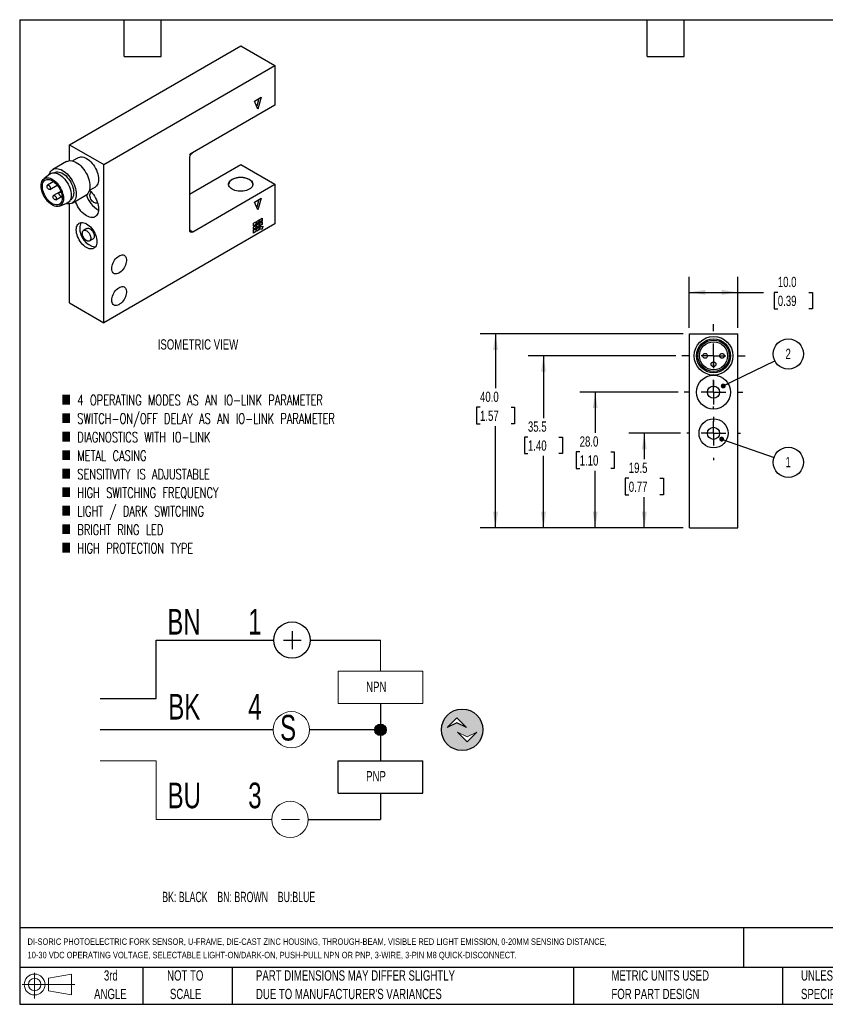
# Model space of a CAD drawing. Header units: millimetres. Extents: x 6 to 273, y 6 to 210.
# Tile 1 of 2: x 6 to 173, y 6 to 210. Entities that reach past the tile are written whole.
import ezdxf

# ---------------------------------------------------------------- set-up
doc = ezdxf.new("R2010")
doc.units = ezdxf.units.MM
doc.linetypes.add('CENTERX2', pattern=[20.32, 12.7, -2.54, 2.54, -2.54])
doc.layers.add('CENTER', color=40, linetype='CENTERX2')
doc.layers.add('DIMENSIONS', color=140, linetype='Continuous', lineweight=25)
doc.layers.add('TEXT', color=140, linetype='Continuous', lineweight=25)
doc.styles.add('SLDTEXTSTYLE0', font='TXT', dxfattribs={"width": 0.639394})
doc.styles.add('SLDTEXTSTYLE1', font='TXT', dxfattribs={"width": 0.7})
doc.styles.add('SLDTEXTSTYLE3', font='TXT', dxfattribs={"width": 0.7, "bigfont": 'bigfont'})
doc.dimstyles.new('SLDDIMSTYLE1', dxfattribs={"dimtxt": 2.158008, "dimasz": 3.302, "dimexe": 0, "dimexo": 0.0625, "dimgap": 0.539502, "dimtad": 0, "dimtih": 1, "dimtoh": 1, "dimrnd": 1e-09, "dimzin": 4, "dimdsep": 46, "dimtxsty": 'SLDTEXTSTYLE1', "dimsah": 1, "dimcen": 0.09, "dimadec": 0, "dimazin": 1, "dimtfac": 1, "dimtofl": 0, "dimtmove": 0, "dimatfit": 3, "dimfxl": 0, "dimfrac": 2, "dimtolj": 1, "dimtzin": 12, "dimarcsym": 0})
doc.dimstyles.new('SLDDIMSTYLE3', dxfattribs={"dimtxt": 2.158008, "dimasz": 3.302, "dimexe": 0, "dimexo": 0.0625, "dimgap": 0.539502, "dimtad": 0, "dimtih": 1, "dimtoh": 1, "dimrnd": 1e-09, "dimzin": 12, "dimdsep": 46, "dimtxsty": 'SLDTEXTSTYLE1', "dimsah": 1, "dimcen": 0.09, "dimadec": 0, "dimazin": 3, "dimtfac": 1, "dimtofl": 0, "dimtmove": 0, "dimatfit": 3, "dimfxl": 0, "dimfrac": 2, "dimtolj": 1, "dimtzin": 12, "dimarcsym": 0})
doc.dimstyles.new('SLDDIMSTYLE4', dxfattribs={"dimtxt": 0.18, "dimasz": 1.016, "dimexe": 0, "dimexo": 0.0625, "dimgap": 0, "dimtad": 0, "dimtih": 1, "dimtoh": 1, "dimdec": 0, "dimrnd": 1e-09, "dimzin": 0, "dimdsep": 46, "dimtxsty": 'Standard', "dimblk1": 'DOT', "dimblk2": 'DOT', "dimsah": 1, "dimcen": 0.09, "dimadec": 0, "dimazin": 0, "dimtfac": 1.016, "dimtdec": 0, "dimtofl": 0, "dimtmove": 0, "dimatfit": 3, "dimldrblk": 'DOT', "dimfxl": 0, "dimfrac": 2, "dimtolj": 1, "dimtzin": 0, "dimarcsym": 0})

# ---------------------------------------------------------------- blocks, each defined once
blk = doc.blocks.new('SW_NOTE_0')
at = {"layer": 'DIMENSIONS', "color": 0, "insert": (0, 2.73), "char_height": 2.1167, "attachment_point": 1, "style": 'SLDTEXTSTYLE0'}
blk.add_mtext('BK: BLACK    BN: BROWN    BU:BLUE', dxfattribs=at)
blk = doc.blocks.new('SW_NOTE_0_1')
at = {"color": 0, "linetype": 'Continuous', "lineweight": 18, "insert": (0, 6.82), "char_height": 5.29, "attachment_point": 1, "style": 'SLDTEXTSTYLE1'}
blk.add_mtext('3', dxfattribs=at)
blk = doc.blocks.new('SW_NOTE_0_2')
at = {"color": 0, "linetype": 'Continuous', "lineweight": 18, "insert": (0, 6.82), "char_height": 5.29, "attachment_point": 1, "style": 'SLDTEXTSTYLE1'}
blk.add_mtext('4', dxfattribs=at)
blk = doc.blocks.new('SW_NOTE_0_3')
at = {"color": 0, "linetype": 'Continuous', "lineweight": 18, "insert": (0, 6.82), "char_height": 5.29, "attachment_point": 1, "style": 'SLDTEXTSTYLE1'}
blk.add_mtext('1', dxfattribs=at)
blk = doc.blocks.new('SW_NOTE_0_4')
at = {"color": 0, "linetype": 'Continuous', "lineweight": 18, "insert": (0, 6.82), "char_height": 5.292, "attachment_point": 1, "style": 'SLDTEXTSTYLE1'}
blk.add_mtext('BU', dxfattribs=at)
blk = doc.blocks.new('SW_NOTE_0_5')
at = {"color": 0, "linetype": 'Continuous', "lineweight": 18, "insert": (0, 6.82), "char_height": 5.292, "attachment_point": 1, "style": 'SLDTEXTSTYLE1'}
blk.add_mtext('BK', dxfattribs=at)
blk = doc.blocks.new('SW_NOTE_0_6')
at = {"color": 0, "linetype": 'Continuous', "lineweight": 18, "insert": (0, 6.82), "char_height": 5.292, "attachment_point": 1, "style": 'SLDTEXTSTYLE1'}
blk.add_mtext('BN', dxfattribs=at)
blk = doc.blocks.new('SW_NOTE_0_7')
at = {"color": 0, "linetype": 'Continuous', "lineweight": 18, "insert": (0, 6.82), "char_height": 5.29, "attachment_point": 1, "style": 'SLDTEXTSTYLE1'}
blk.add_mtext('S', dxfattribs=at)
blk = doc.blocks.new('SW_NOTE_0_8')
at = {"color": 0, "linetype": 'Continuous', "lineweight": 18, "insert": (0, 2.73), "char_height": 2.117, "attachment_point": 1, "style": 'SLDTEXTSTYLE1'}
blk.add_mtext('PNP', dxfattribs=at)
blk = doc.blocks.new('SW_NOTE_0_9')
at = {"color": 0, "linetype": 'Continuous', "lineweight": 18, "insert": (0, 2.73), "char_height": 2.117, "attachment_point": 1, "style": 'SLDTEXTSTYLE1'}
blk.add_mtext('NPN', dxfattribs=at)
blk = doc.blocks.new('DI-SORIC SHEMATIC')
h = blk.add_hatch(color=256)
edge = h.paths.add_edge_path(flags=0)
edge.add_arc((101.6, 61.86), 4.29, 0, 360)
h.paths.add_polyline_path([(102.5, 62.32), (100.5, 63.32), (98.49, 62.32), (100.5, 64.32)], flags=0)
h.paths.add_polyline_path([(102.62, 59.38), (100.62, 61.38), (102.62, 60.38), (104.62, 61.38)], flags=0)
h = blk.add_hatch(color=256)
edge = h.paths.add_edge_path(flags=0)
edge.add_arc((84.73, 61.86), 1.19, 0, 360)
for p, q in [((66.48, 82.2), (66.48, 78.53)), ((38.47, 68.29), (38.47, 80.37)), ((38.47, 80.37), (62.73, 80.37)), ((64.73, 80.37), (68.4, 80.37)), ((70.23, 80.37), (84.73, 80.37)), ((26.91, 68.29), (38.47, 68.29)), ((84.73, 67.26), (84.73, 55.44)), ((98.49, 62.32), (100.5, 64.32)), ((100.5, 63.32), (98.49, 62.32)), ((100.5, 64.32), (102.5, 62.32)), ((102.5, 62.32), (100.5, 63.32)), ((62.6, 61.86), (26.91, 61.86)), ((84.73, 61.86), (70.09, 61.86)), ((75.99, 48.76), (75.99, 55.44)), ((75.99, 55.44), (93.46, 55.44)), ((93.46, 48.76), (93.46, 55.44)), ((75.99, 48.76), (93.46, 48.76)), ((84.73, 48.76), (84.73, 43.36)), ((69.83, 43.36), (84.73, 43.36))]:
    blk.add_line(p, q)
at = {"color": 7, "linetype": 'Continuous', "lineweight": 18}
for p, q in [((84.73, 80.37), (84.73, 73.94)), ((75.99, 67.26), (75.99, 73.94)), ((75.99, 73.94), (93.46, 73.94)), ((93.46, 67.26), (93.46, 73.94)), ((75.99, 67.26), (93.46, 67.26)), ((102.62, 60.38), (100.62, 61.38)), ((100.62, 61.38), (102.62, 59.38)), ((104.62, 61.38), (102.62, 60.38)), ((102.62, 59.38), (104.62, 61.38)), ((26.91, 55.44), (38.47, 55.44)), ((38.47, 55.44), (38.47, 43.36)), ((38.47, 43.36), (62.33, 43.36)), ((64.33, 43.36), (68.01, 43.36))]:
    blk.add_line(p, q, dxfattribs=at)
for centre, radius in [((66.48, 80.37), 3.75), ((101.6, 61.86), 4.29), ((84.73, 61.86), 1.19)]:
    blk.add_circle(centre, radius)
for centre in [(66.35, 61.86), (66.08, 43.36)]:
    blk.add_circle(centre, 3.75, dxfattribs=at)
for name, p in [('SW_NOTE_0_6', (40.74, 79.98)), ('SW_NOTE_0_3', (57.44, 79.98)), ('SW_NOTE_0_9', (81.78, 69.06)), ('SW_NOTE_0_5', (40.94, 62.45)), ('SW_NOTE_0_2', (57.44, 62.45)), ('SW_NOTE_0_7', (64.02, 58.11)), ('SW_NOTE_0_8', (81.78, 50.61)), ('SW_NOTE_0_4', (40.8, 44.14)), ('SW_NOTE_0_1', (57.44, 44.14))]:
    blk.add_blockref(name, p, dxfattribs=at)
at = {"layer": 'DIMENSIONS', "color": 140}
blk.add_blockref('SW_NOTE_0', (39.7, 25.69), dxfattribs=at)
blk = doc.blocks.new('Block11')
at = {"color": 7, "linetype": 'Continuous', "lineweight": 18}
for p, q in [((2.59, 5.31), (2.59, 0)), ((5.48, 4.17), (10.18, 5.03)), ((5.48, 1.6), (5.48, 4.17)), ((10.18, 5.03), (10.18, 0.73)), ((0, 2.88), (10.87, 2.88)), ((5.48, 1.6), (10.18, 0.73))]:
    blk.add_line(p, q, dxfattribs=at)
for radius in [2.15, 1.29]:
    blk.add_circle((2.59, 2.88), radius, dxfattribs=at)
blk = doc.blocks.new('Block12')
at = {"color": 7, "linetype": 'Continuous'}
blk.add_blockref('Block11', (0, 0), dxfattribs=at)
blk = doc.blocks.new('_D_9')
at = {"layer": 'DIMENSIONS'}
for p, q in [((142.75, 124.19), (132.09, 124.19)), ((135.27, 124.19), (135.27, 118.83)), ((132.06, 114.92), (131.34, 114.92)), ((131.34, 114.92), (131.34, 111.49)), ((138.47, 114.92), (139.2, 114.92)), ((139.2, 114.92), (139.2, 111.49)), ((131.34, 111.49), (132.06, 111.49)), ((135.27, 104.69), (135.27, 111)), ((139.2, 111.49), (138.47, 111.49)), ((143.29, 104.69), (132.09, 104.69))]:
    blk.add_line(p, q, dxfattribs=at)
for points in [[(135.27, 124.19), (134.76, 120.89), (135.77, 120.89)], [(135.27, 104.69), (135.77, 107.99), (134.76, 107.99)]]:
    blk.add_solid(points, dxfattribs=at)
at = {"layer": 'DIMENSIONS', "char_height": 2.117, "attachment_point": 1, "style": 'SLDTEXTSTYLE1'}
for s, insert in [('19.5', (132.06, 118.13)), ('0.77', (132.06, 114.22))]:
    blk.add_mtext(s, dxfattribs=dict(at, insert=insert))
blk = doc.blocks.new('_D_10')
at = {"layer": 'DIMENSIONS'}
for p, q in [((142.25, 132.69), (121.96, 132.69)), ((125.13, 132.69), (125.13, 124.26)), ((121.93, 120.35), (121.2, 120.35)), ((121.2, 120.35), (121.2, 116.92)), ((128.34, 120.35), (129.06, 120.35)), ((129.06, 120.35), (129.06, 116.92)), ((121.2, 116.92), (121.93, 116.92)), ((125.13, 104.69), (125.13, 116.43)), ((129.06, 116.92), (128.34, 116.92)), ((143.29, 104.69), (121.96, 104.69))]:
    blk.add_line(p, q, dxfattribs=at)
for points in [[(125.13, 132.69), (124.63, 129.39), (125.64, 129.39)], [(125.13, 104.69), (125.64, 107.99), (124.63, 107.99)]]:
    blk.add_solid(points, dxfattribs=at)
at = {"layer": 'DIMENSIONS', "char_height": 2.117, "attachment_point": 1, "style": 'SLDTEXTSTYLE1'}
for s, insert in [('28.0', (121.93, 123.56)), ('1.10', (121.93, 119.64))]:
    blk.add_mtext(s, dxfattribs=dict(at, insert=insert))
blk = doc.blocks.new('_D_11')
at = {"layer": 'DIMENSIONS'}
for p, q in [((141.75, 140.19), (111.28, 140.19)), ((114.46, 140.19), (114.46, 127.33)), ((111.25, 123.42), (110.53, 123.42)), ((110.53, 123.42), (110.53, 119.99)), ((117.66, 123.42), (118.39, 123.42)), ((118.39, 123.42), (118.39, 119.99)), ((110.53, 119.99), (111.25, 119.99)), ((118.39, 119.99), (117.66, 119.99)), ((114.46, 104.69), (114.46, 119.51)), ((143.29, 104.69), (111.28, 104.69))]:
    blk.add_line(p, q, dxfattribs=at)
for points in [[(114.46, 140.19), (113.95, 136.89), (114.97, 136.89)], [(114.46, 104.69), (114.97, 107.99), (113.95, 107.99)]]:
    blk.add_solid(points, dxfattribs=at)
at = {"layer": 'DIMENSIONS', "char_height": 2.117, "attachment_point": 1, "style": 'SLDTEXTSTYLE1'}
for s, insert in [('35.5', (111.25, 126.63)), ('1.40', (111.25, 122.72))]:
    blk.add_mtext(s, dxfattribs=dict(at, insert=insert))
blk = doc.blocks.new('_D_12')
at = {"layer": 'DIMENSIONS'}
for p, q in [((143.29, 144.69), (101.39, 144.69)), ((104.56, 144.69), (104.56, 133.49)), ((101.36, 129.57), (100.63, 129.57)), ((100.63, 129.57), (100.63, 126.14)), ((107.77, 129.57), (108.49, 129.57)), ((108.49, 129.57), (108.49, 126.14)), ((100.63, 126.14), (101.36, 126.14)), ((108.49, 126.14), (107.77, 126.14)), ((104.56, 104.69), (104.56, 125.66)), ((143.29, 104.69), (101.39, 104.69))]:
    blk.add_line(p, q, dxfattribs=at)
for points in [[(104.56, 144.69), (104.05, 141.39), (105.07, 141.39)], [(104.56, 104.69), (105.07, 107.99), (104.05, 107.99)]]:
    blk.add_solid(points, dxfattribs=at)
at = {"layer": 'DIMENSIONS', "char_height": 2.117, "attachment_point": 1, "style": 'SLDTEXTSTYLE1'}
for s, insert in [('40.0', (101.36, 132.79)), ('1.57', (101.36, 128.87))]:
    blk.add_mtext(s, dxfattribs=dict(at, insert=insert))
blk = doc.blocks.new('_D_13')
at = {"layer": 'DIMENSIONS'}
for p, q in [((144.56, 145.96), (144.56, 156.45)), ((154.56, 145.96), (154.56, 156.45)), ((144.56, 153.28), (154.56, 153.28)), ((154.56, 153.28), (159.9, 153.28)), ((162.82, 153.28), (162.1, 153.28)), ((162.1, 153.28), (162.1, 149.85)), ((169.23, 153.28), (169.96, 153.28)), ((169.96, 153.28), (169.96, 149.85)), ((162.1, 149.85), (162.82, 149.85)), ((169.96, 149.85), (169.23, 149.85))]:
    blk.add_line(p, q, dxfattribs=at)
for points in [[(144.56, 153.28), (147.86, 152.77), (147.86, 153.79)], [(154.56, 153.28), (151.26, 153.79), (151.26, 152.77)]]:
    blk.add_solid(points, dxfattribs=at)
at = {"layer": 'DIMENSIONS', "char_height": 2.117, "attachment_point": 1, "style": 'SLDTEXTSTYLE1'}
for s, insert in [('10.0', (162.82, 156.49)), ('0.39', (162.82, 152.58))]:
    blk.add_mtext(s, dxfattribs=dict(at, insert=insert))
blk = doc.blocks.new('SW_NOTE_0_11')
at = {"layer": 'DIMENSIONS', "color": 0}
blk.add_circle((2.8, 1.38), 3.12, dxfattribs=at)
at = {"layer": 'DIMENSIONS', "color": 0, "insert": (2.77, 2.47), "char_height": 2.12, "attachment_point": 2, "style": 'SLDTEXTSTYLE1'}
blk.add_mtext('2', dxfattribs=at)
blk = doc.blocks.new('_Dot')
at = {"color": 0, "linetype": 'ByBlock', "lineweight": -2}
blk.add_line((-0.5, 0), (-1, 0), dxfattribs=at)
at = {"color": 0, "linetype": 'ByBlock', "const_width": 0.5}
blk.add_lwpolyline([(-0.25, 0, 1), (0.25, 0, 1)], format="xyb", close=True, dxfattribs=at)
blk = doc.blocks.new('SW_NOTE_0_12')
at = {"layer": 'DIMENSIONS', "color": 0}
blk.add_circle((2.95, -1.03), 3.12, dxfattribs=at)
at = {"layer": 'DIMENSIONS', "color": 0, "insert": (2.91, 0.07), "char_height": 2.12, "attachment_point": 2, "style": 'SLDTEXTSTYLE1'}
blk.add_mtext('1', dxfattribs=at)
blk = doc.blocks.new('SW_CENTERMARKSYMBOL_2')
at = {"layer": 'CENTER', "color": 0}
for p, q in [((0, 5.08), (0, 6.54)), ((0, 0), (0, 2.54)), ((-5.08, 0), (-6.54, 0)), ((0, 0), (-2.54, 0)), ((0, 0), (0, -2.54)), ((0, 0), (2.54, 0)), ((5.08, 0), (6.54, 0)), ((0, -5.08), (0, -6.54))]:
    blk.add_line(p, q, dxfattribs=at)
blk = doc.blocks.new('SW_CENTERMARKSYMBOL_3')
at = {"layer": 'CENTER', "color": 0}
for p, q in [((0, 5.08), (0, 6.04)), ((0, 0), (0, 2.54)), ((-5.08, 0), (-6.04, 0)), ((0, 0), (-2.54, 0)), ((0, 0), (0, -2.54)), ((0, 0), (2.54, 0)), ((5.08, 0), (6.04, 0)), ((0, -5.08), (0, -6.04))]:
    blk.add_line(p, q, dxfattribs=at)
blk = doc.blocks.new('SW_CENTERMARKSYMBOL_4')
at = {"layer": 'CENTER', "color": 0}
for p, q in [((0, 5.08), (0, 5.54)), ((0, 0), (0, 2.54)), ((-5.08, 0), (-5.54, 0)), ((0, 0), (-2.54, 0)), ((0, 0), (0, -2.54)), ((0, 0), (2.54, 0)), ((5.08, 0), (5.54, 0)), ((0, -5.08), (0, -5.54))]:
    blk.add_line(p, q, dxfattribs=at)

msp = doc.modelspace()

# ---------------------------------------------------------------- linework, layer by layer
for p, q in [((16.618, 183.753), (51.973, 204.163)), ((51.973, 204.163), (59.044, 200.081)), ((23.689, 179.671), (59.044, 200.081)), ((59.044, 200.081), (59.044, 191.915)), ((54.802, 192.732), (56.216, 193.549)), ((55.721, 193.263), (55.261, 191.671)), ((56.216, 193.549), (55.509, 191.099)), ((59.044, 191.915), (41.507, 181.792)), ((55.509, 191.099), (54.802, 192.732)), ((16.618, 183.753), (23.689, 179.671)), ((16.618, 180.458), (16.618, 183.753)), ((18.404, 181.068), (17.251, 180.403)), ((41.367, 181.694), (41.933, 182.021)), ((41.367, 180.894), (41.367, 166.196)), ((41.933, 182.021), (41.919, 182.029)), ((16.032, 180.277), (13.204, 178.644)), ((23.689, 147.009), (23.689, 179.671)), ((41.367, 173.544), (51.973, 179.667)), ((51.973, 179.667), (59.044, 175.585)), ((12.599, 177.702), (11.32, 176.676)), ((13.579, 177.994), (13.521, 177.961)), ((13.375, 176.13), (12.09, 175.388)), ((12.59, 174.522), (14.116, 175.403)), ((20.75, 174.34), (21.903, 175.006)), ((42.074, 165.788), (59.044, 175.585)), ((59.044, 175.585), (59.044, 167.419)), ((14.558, 173.955), (13.327, 173.245)), ((13.827, 172.379), (15.112, 173.121)), ((14.854, 174.126), (14.565, 173.96)), ((15.065, 173.094), (15.112, 173.121)), ((17.204, 171.716), (20.032, 173.348)), ((21.163, 173.939), (21.084, 173.894)), ((54.802, 171.911), (56.216, 172.727)), ((56.216, 172.727), (55.509, 170.277)), ((14.557, 171.069), (16.085, 171.663)), ((16.618, 151.091), (16.618, 171.535)), ((16.771, 172.332), (16.829, 172.365)), ((22.334, 171.729), (22.413, 171.774)), ((55.509, 170.277), (54.802, 171.911)), ((55.721, 172.441), (55.261, 170.849)), ((59.044, 167.419), (23.689, 147.009)), ((54.625, 167.562), (55.12, 167.848)), ((54.625, 166.991), (54.625, 167.562)), ((55.085, 167.297), (54.625, 167.032)), ((55.12, 167.277), (54.625, 166.991)), ((54.625, 166.828), (55.12, 167.113)), ((54.625, 166.256), (54.625, 166.828)), ((55.085, 167.828), (55.085, 167.297)), ((55.12, 167.277), (55.085, 167.297)), ((55.085, 167.093), (55.085, 166.562)), ((55.12, 167.848), (55.12, 167.277)), ((55.12, 167.113), (55.12, 166.542)), ((55.261, 167.93), (55.756, 168.216)), ((55.261, 167.358), (55.261, 167.93)), ((55.721, 167.664), (55.261, 167.399)), ((55.756, 167.644), (55.261, 167.358)), ((55.261, 167.195), (55.756, 167.481)), ((55.261, 166.623), (55.261, 167.195)), ((55.721, 166.93), (55.261, 166.664)), ((55.756, 166.909), (55.261, 166.623)), ((55.261, 166.46), (55.756, 166.746)), ((55.721, 168.195), (55.721, 167.664)), ((55.756, 167.644), (55.721, 167.664)), ((55.721, 167.46), (55.721, 166.93)), ((55.756, 166.909), (55.721, 166.93)), ((55.721, 166.725), (55.721, 166.195)), ((55.756, 168.216), (55.756, 167.644)), ((55.756, 167.481), (55.756, 166.909)), ((55.756, 166.746), (55.756, 166.174)), ((55.898, 168.297), (56.393, 168.583)), ((55.898, 167.726), (55.898, 168.297)), ((56.357, 168.032), (55.898, 167.767)), ((56.393, 168.011), (55.898, 167.726)), ((55.898, 167.562), (56.393, 167.848)), ((55.898, 166.991), (55.898, 167.562)), ((56.357, 167.297), (55.898, 167.032)), ((56.393, 167.277), (55.898, 166.991)), ((55.898, 166.256), (56.067, 166.891)), ((56.067, 166.891), (56.532, 166.964)), ((56.49, 166.957), (56.328, 166.349)), ((56.357, 168.563), (56.357, 168.032)), ((56.393, 168.011), (56.357, 168.032)), ((56.357, 167.828), (56.357, 167.297)), ((56.393, 167.277), (56.357, 167.297)), ((56.532, 166.964), (56.363, 166.329)), ((56.393, 168.583), (56.393, 168.011)), ((56.393, 167.848), (56.393, 167.277)), ((20.236, 166.463), (19.529, 166.055)), ((41.367, 166.196), (42.074, 165.788)), ((55.085, 166.562), (54.625, 166.297)), ((55.12, 166.542), (54.625, 166.256)), ((54.625, 166.093), (55.12, 166.378)), ((54.625, 165.521), (54.625, 166.093)), ((55.085, 165.827), (54.625, 165.562)), ((55.12, 165.807), (54.625, 165.521)), ((55.12, 166.542), (55.085, 166.562)), ((55.085, 166.358), (55.085, 165.827)), ((55.12, 165.807), (55.085, 165.827)), ((55.12, 166.378), (55.12, 165.807)), ((55.261, 165.889), (55.261, 166.46)), ((55.721, 166.195), (55.261, 165.929)), ((55.756, 166.174), (55.261, 165.889)), ((55.756, 166.174), (55.721, 166.195)), ((56.363, 166.329), (55.898, 166.256)), ((56.328, 166.349), (55.905, 166.283)), ((56.363, 166.329), (56.328, 166.349)), ((20.779, 163.89), (21.486, 164.298)), ((16.618, 151.091), (23.689, 147.009)), ((144.562, 104.688), (144.562, 144.688)), ((144.562, 144.688), (154.562, 144.688)), ((154.562, 104.688), (154.562, 144.688)), ((144.562, 104.688), (154.562, 104.688))]:
    msp.add_line(p, q)
at = {"flags": 128}
for points in [[(18.404, 181.068), (18.512, 181.124), (18.748, 181.201), (19.003, 181.232), (19.276, 181.216), (19.561, 181.154), (19.855, 181.046), (20.154, 180.895), (20.452, 180.702), (20.746, 180.47), (21.031, 180.203), (21.304, 179.904), (21.559, 179.578), (21.795, 179.229), (22.006, 178.863), (22.19, 178.485), (22.345, 178.1), (22.468, 177.715), (22.557, 177.334), (22.61, 176.963), (22.628, 176.608), (22.61, 176.274), (22.557, 175.966), (22.468, 175.688), (22.345, 175.444), (22.19, 175.238), (22.006, 175.073), (21.903, 175.006)], [(12.471, 177.599), (12.534, 177.8), (12.655, 178.068), (12.809, 178.3), (12.992, 178.493), (13.204, 178.644), (13.44, 178.751), (13.699, 178.814), (13.977, 178.831), (14.27, 178.802), (14.574, 178.727), (14.887, 178.608), (15.204, 178.446), (15.521, 178.243), (15.833, 178.001), (16.138, 177.723), (16.431, 177.414), (16.709, 177.077), (16.967, 176.715), (17.204, 176.335), (17.415, 175.94), (17.599, 175.535), (17.752, 175.126), (17.874, 174.717), (17.961, 174.315), (18.014, 173.923), (18.032, 173.547), (18.014, 173.192), (17.961, 172.861), (17.874, 172.56), (17.752, 172.292), (17.599, 172.06), (17.415, 171.867), (17.204, 171.716), (16.967, 171.608), (16.709, 171.546), (16.431, 171.529), (16.138, 171.558), (15.932, 171.603)], [(16.032, 180.277), (16.269, 180.384), (16.527, 180.447), (16.805, 180.464), (17.098, 180.435), (17.403, 180.36), (17.716, 180.241), (18.032, 180.079), (18.349, 179.875), (18.662, 179.634), (18.966, 179.356), (19.259, 179.047), (19.537, 178.709), (19.796, 178.348), (20.032, 177.968), (20.244, 177.572), (20.427, 177.168), (20.581, 176.759), (20.702, 176.35), (20.79, 175.948), (20.843, 175.556), (20.861, 175.18), (20.843, 174.824), (20.79, 174.494), (20.702, 174.193), (20.581, 173.924), (20.427, 173.692), (20.244, 173.5), (20.032, 173.348), (20.032, 173.348)], [(10.784, 175.282), (10.803, 175.604), (10.857, 175.9), (10.946, 176.166), (11.069, 176.396), (11.223, 176.588), (11.407, 176.739), (11.618, 176.846), (11.851, 176.907), (12.104, 176.921), (12.372, 176.889), (12.652, 176.811), (12.938, 176.687), (13.227, 176.52), (13.513, 176.313), (13.793, 176.069), (14.061, 175.791), (14.314, 175.485), (14.547, 175.154), (14.758, 174.805), (14.942, 174.442), (15.096, 174.071), (15.219, 173.699), (15.308, 173.33), (15.362, 172.972), (15.381, 172.629), (15.362, 172.306), (15.308, 172.01), (15.219, 171.745), (15.096, 171.514), (14.942, 171.322), (14.758, 171.171), (14.547, 171.065), (14.314, 171.004), (14.061, 170.989), (13.793, 171.021), (13.513, 171.1), (13.227, 171.223), (12.938, 171.39), (12.652, 171.597), (12.372, 171.841), (12.104, 172.119), (11.851, 172.425), (11.618, 172.756), (11.407, 173.106), (11.223, 173.469), (11.069, 173.839), (10.946, 174.212), (10.857, 174.58), (10.803, 174.939), (10.784, 175.282)], [(12.599, 177.702), (12.644, 177.736), (12.856, 177.858), (13.091, 177.935), (13.347, 177.966), (13.619, 177.95), (13.904, 177.888), (14.198, 177.781), (14.497, 177.629), (14.795, 177.436), (15.089, 177.205), (15.374, 176.937), (15.647, 176.638), (15.903, 176.312), (16.138, 175.963), (16.349, 175.597), (16.533, 175.219), (16.688, 174.835), (16.811, 174.449), (16.9, 174.068), (16.954, 173.698), (16.972, 173.343), (16.954, 173.009), (16.9, 172.7), (16.811, 172.422), (16.688, 172.178), (16.533, 171.972), (16.349, 171.807), (16.138, 171.685), (16.085, 171.663)], [(13.579, 177.994), (13.739, 178.07), (13.972, 178.131), (14.225, 178.146), (14.494, 178.114), (14.773, 178.035), (15.06, 177.912), (15.348, 177.745), (15.634, 177.538), (15.914, 177.294), (16.182, 177.016), (16.435, 176.71), (16.669, 176.379), (16.879, 176.029), (17.063, 175.666), (17.218, 175.296), (17.341, 174.923), (17.43, 174.555), (17.484, 174.196), (17.502, 173.853), (17.484, 173.531), (17.43, 173.235), (17.341, 172.969), (17.218, 172.739), (17.063, 172.547), (16.879, 172.396), (16.829, 172.365)], [(50.206, 176.605), (50.475, 176.74), (50.775, 176.851), (51.1, 176.937), (51.442, 176.995), (51.795, 177.024), (52.152, 177.024), (52.505, 176.995), (52.847, 176.937), (53.171, 176.851), (53.472, 176.74), (53.741, 176.605), (53.975, 176.449), (54.168, 176.276), (54.316, 176.089), (54.416, 175.891), (54.467, 175.688), (54.467, 175.482), (54.416, 175.278), (54.316, 175.08), (54.168, 174.893), (53.975, 174.72), (53.741, 174.564), (53.472, 174.429), (53.171, 174.318), (52.847, 174.232), (52.505, 174.174), (52.152, 174.145), (51.795, 174.145), (51.442, 174.174), (51.1, 174.232), (50.775, 174.318), (50.475, 174.429), (50.206, 174.564), (49.972, 174.72), (49.779, 174.893), (49.631, 175.08), (49.531, 175.278), (49.48, 175.482), (49.48, 175.688), (49.531, 175.891), (49.631, 176.089), (49.779, 176.276), (49.972, 176.449), (50.206, 176.605)], [(54.473, 175.564), (54.467, 175.647), (54.416, 175.851), (54.316, 176.048), (54.168, 176.235), (53.975, 176.409), (53.741, 176.564), (53.472, 176.699), (53.171, 176.81), (52.847, 176.896), (52.505, 176.954), (52.152, 176.983), (51.795, 176.983), (51.442, 176.954), (51.1, 176.896), (50.775, 176.81), (50.475, 176.699), (50.206, 176.564)], [(15.133, 172.771), (15.115, 172.466), (15.06, 172.188), (14.97, 171.941), (14.847, 171.73), (14.692, 171.559), (14.508, 171.43), (14.299, 171.347), (14.068, 171.31), (13.82, 171.32), (13.558, 171.377), (13.288, 171.481), (13.014, 171.628), (12.741, 171.817), (12.475, 172.044), (12.219, 172.306), (11.979, 172.596), (11.759, 172.911), (11.562, 173.245), (11.392, 173.591), (11.252, 173.944), (11.145, 174.297), (11.073, 174.644), (11.036, 174.978), (11.036, 175.294), (11.073, 175.587), (11.145, 175.85), (11.252, 176.08), (11.392, 176.271), (11.562, 176.422), (11.759, 176.528), (11.979, 176.588), (12.219, 176.601), (12.475, 176.568), (12.741, 176.487), (13.014, 176.361), (13.288, 176.193), (13.558, 175.984), (13.82, 175.739), (14.068, 175.463), (14.299, 175.159), (14.508, 174.834), (14.692, 174.494), (14.847, 174.143), (14.97, 173.79), (15.06, 173.439), (15.115, 173.098), (15.133, 172.771)], [(12.694, 174.751), (12.674, 174.63), (12.619, 174.543), (12.533, 174.502), (12.427, 174.509), (12.311, 174.565), (12.198, 174.663), (12.101, 174.793), (12.029, 174.94), (11.991, 175.089), (11.991, 175.224), (12.029, 175.329), (12.101, 175.394), (12.198, 175.411), (12.311, 175.379), (12.427, 175.301), (12.533, 175.185), (12.619, 175.045), (12.674, 174.895), (12.694, 174.751)], [(13.931, 172.608), (13.912, 172.486), (13.856, 172.4), (13.771, 172.359), (13.664, 172.366), (13.548, 172.422), (13.435, 172.52), (13.338, 172.65), (13.267, 172.797), (13.229, 172.946), (13.229, 173.08), (13.267, 173.186), (13.338, 173.251), (13.435, 173.268), (13.548, 173.236), (13.664, 173.158), (13.771, 173.042), (13.856, 172.902), (13.912, 172.751), (13.931, 172.608)], [(15.111, 173.132), (15.094, 173.115), (15.008, 173.073), (14.902, 173.081), (14.786, 173.137), (14.673, 173.235), (14.575, 173.364), (14.504, 173.512), (14.466, 173.661), (14.466, 173.795), (14.504, 173.9), (14.575, 173.965), (14.673, 173.982), (14.786, 173.95), (14.902, 173.872), (14.964, 173.811)], [(20.752, 174.341), (21.031, 174.079), (21.304, 173.78), (21.559, 173.454), (21.795, 173.105), (22.006, 172.739), (22.19, 172.361), (22.345, 171.976), (22.468, 171.591), (22.557, 171.21), (22.61, 170.839), (22.628, 170.484), (22.61, 170.15), (22.557, 169.842), (22.468, 169.564), (22.345, 169.32), (22.19, 169.114), (22.006, 168.949), (21.795, 168.827), (21.559, 168.75), (21.304, 168.719), (21.031, 168.734), (20.746, 168.796), (20.452, 168.904), (20.154, 169.055), (19.855, 169.248), (19.561, 169.48), (19.276, 169.748), (19.003, 170.047), (18.748, 170.373), (18.512, 170.721), (18.301, 171.087), (18.117, 171.465), (17.962, 171.85), (17.878, 172.105)], [(22.41, 171.785), (22.318, 171.72), (22.177, 171.675), (22.016, 171.677), (21.843, 171.725), (21.664, 171.818), (21.488, 171.951), (21.32, 172.12), (21.168, 172.316), (21.039, 172.534), (20.936, 172.762), (20.866, 172.993), (20.83, 173.216), (20.83, 173.422), (20.866, 173.604), (20.936, 173.753), (21.039, 173.863), (21.168, 173.931), (21.171, 173.931)], [(18.032, 166.197), (18.05, 166.506), (18.105, 166.789), (18.194, 167.041), (18.316, 167.258), (18.471, 167.435), (18.654, 167.571), (18.862, 167.661), (19.093, 167.706), (19.342, 167.704), (19.605, 167.656), (19.877, 167.561), (20.154, 167.422), (20.43, 167.241), (20.703, 167.022), (20.965, 166.767), (21.214, 166.482), (21.445, 166.17), (21.654, 165.839), (21.837, 165.492), (21.991, 165.137), (22.113, 164.779), (22.203, 164.424), (22.257, 164.078), (22.275, 163.748), (22.257, 163.439), (22.203, 163.156), (22.113, 162.904), (21.991, 162.687), (21.837, 162.51), (21.654, 162.374), (21.445, 162.284), (21.214, 162.239), (20.965, 162.241), (20.703, 162.289), (20.43, 162.384), (20.154, 162.523), (19.877, 162.704), (19.605, 162.923), (19.342, 163.178), (19.093, 163.463), (18.862, 163.775), (18.654, 164.106), (18.471, 164.453), (18.316, 164.808), (18.194, 165.167), (18.105, 165.521), (18.05, 165.867), (18.032, 166.197)], [(19.27, 165.483), (19.288, 165.678), (19.341, 165.844), (19.428, 165.974), (19.545, 166.064), (19.686, 166.109), (19.847, 166.107), (20.02, 166.059), (20.198, 165.966), (20.375, 165.833), (20.543, 165.664), (20.695, 165.467), (20.824, 165.25), (20.926, 165.022), (20.997, 164.791), (21.033, 164.568), (21.033, 164.362), (20.997, 164.18), (20.926, 164.031), (20.824, 163.921), (20.695, 163.853), (20.543, 163.831), (20.375, 163.857), (20.198, 163.927), (20.02, 164.041), (19.847, 164.193), (19.686, 164.376), (19.545, 164.584), (19.428, 164.808), (19.341, 165.039), (19.288, 165.267), (19.27, 165.483)], [(20.236, 166.463), (20.252, 166.472), (20.393, 166.517), (20.554, 166.515), (20.727, 166.467), (20.905, 166.374), (21.082, 166.241), (21.25, 166.072), (21.402, 165.876), (21.531, 165.658), (21.633, 165.43), (21.704, 165.199), (21.74, 164.976), (21.74, 164.77), (21.704, 164.588), (21.633, 164.439), (21.531, 164.329), (21.486, 164.298)], [(25.351, 158.175), (25.369, 158.453), (25.422, 158.746), (25.509, 159.045), (25.628, 159.345), (25.776, 159.638), (25.949, 159.917), (26.145, 160.176), (26.357, 160.408), (26.582, 160.609), (26.813, 160.773), (27.045, 160.897), (27.274, 160.978), (27.493, 161.014), (27.697, 161.003), (27.883, 160.947), (28.044, 160.847), (28.178, 160.704), (28.281, 160.523), (28.351, 160.307), (28.387, 160.062), (28.387, 159.793), (28.351, 159.507), (28.281, 159.21), (28.178, 158.91), (28.044, 158.613), (27.883, 158.326), (27.697, 158.056), (27.493, 157.81), (27.274, 157.592), (27.045, 157.409), (26.813, 157.265), (26.582, 157.162), (26.357, 157.104), (26.145, 157.091), (25.949, 157.124), (25.776, 157.203), (25.628, 157.325), (25.509, 157.487), (25.422, 157.686), (25.369, 157.917), (25.351, 158.175)], [(25.351, 151.643), (25.369, 151.921), (25.422, 152.213), (25.509, 152.513), (25.628, 152.813), (25.776, 153.105), (25.949, 153.384), (26.145, 153.643), (26.357, 153.876), (26.582, 154.077), (26.813, 154.241), (27.045, 154.365), (27.274, 154.446), (27.493, 154.481), (27.697, 154.471), (27.883, 154.415), (28.044, 154.314), (28.178, 154.172), (28.281, 153.991), (28.351, 153.775), (28.387, 153.53), (28.387, 153.261), (28.351, 152.975), (28.281, 152.678), (28.178, 152.378), (28.044, 152.08), (27.883, 151.794), (27.697, 151.524), (27.493, 151.277), (27.274, 151.06), (27.045, 150.877), (26.813, 150.732), (26.582, 150.63), (26.357, 150.571), (26.145, 150.559), (25.949, 150.592), (25.776, 150.671), (25.628, 150.792), (25.509, 150.955), (25.422, 151.154), (25.369, 151.385), (25.351, 151.643)]]:
    msp.add_lwpolyline(points, dxfattribs=at)
for centre, radius in [((149.562, 140.188), 4), ((149.562, 140.188), 3.5), ((149.562, 140.188), 3.25), ((149.562, 140.188), 2.9), ((147.812, 140.188), 0.5), ((151.312, 140.188), 0.5), ((149.562, 138.438), 0.5), ((149.562, 132.688), 3.5), ((149.562, 132.688), 1.25), ((149.562, 124.188), 3), ((149.562, 124.188), 1.25)]:
    msp.add_circle(centre, radius)
for centre, radius, start, end in [((42.93, 180.814), 1.566, 129.56525, 177.0769), ((42.054, 180.854), 1.085, 120.21034, 129.26034), ((50.719, 175.421), 1.254, 114.17369, 173.42461), ((25.182, 174.819), 5.235, 195.53428, 240.69431), ((20.516, 166.695), 1.779, 145.53158, 182.8747), ((22.575, 166.442), 3.839, 177.56347, 260.85147), ((41.798, 166.126), 0.437, 170.78596, 309.20329)]:
    msp.add_arc(centre, radius, start, end)
at = {"layer": 'TEXT'}
for p, q in [((6.35, 209.55), (273.05, 209.55)), ((6.35, 209.55), (6.35, 6.35)), ((27.94, 201.93), (27.94, 209.55)), ((35.56, 201.93), (35.56, 209.55)), ((135.89, 201.93), (135.89, 209.55)), ((143.51, 201.93), (143.51, 209.55)), ((27.94, 201.93), (35.56, 201.93)), ((135.89, 201.93), (143.51, 201.93)), ((273.05, 22.126), (6.35, 22.126)), ((155.759, 22.126), (155.759, 13.97)), ((273.05, 13.97), (6.35, 13.97)), ((31.75, 13.97), (31.75, 6.35)), ((50.212, 13.97), (50.212, 6.35)), ((120.646, 13.97), (120.646, 6.35)), ((163.78, 13.97), (163.78, 6.35)), ((6.35, 6.35), (273.05, 6.35))]:
    msp.add_line(p, q, dxfattribs=at)

# ---------------------------------------------------------------- block references
at = {"layer": 'CENTER'}
for name, p in [('SW_CENTERMARKSYMBOL_2', (149.562, 140.188)), ('SW_CENTERMARKSYMBOL_3', (149.562, 132.688)), ('SW_CENTERMARKSYMBOL_4', (149.562, 124.188))]:
    msp.add_blockref(name, p, dxfattribs=at)
at = {"layer": 'DIMENSIONS'}
for name, p in [('SW_NOTE_0_11', (162.193, 139.178)), ('SW_NOTE_0_12', (162.046, 119.231)), ('DI-SORIC SHEMATIC', (-3.924, 1.144))]:
    msp.add_blockref(name, p, dxfattribs=at)
at = {"layer": 'TEXT'}
msp.add_blockref('Block12', (6.838, 7.554), dxfattribs=at)

# ---------------------------------------------------------------- texts
at = {"layer": 'DIMENSIONS', "char_height": 2.11667, "attachment_point": 1}
for s, insert, style in [('ISOMETRIC VIEW', (34.839, 143.594), 'SLDTEXTSTYLE1'), ('■ 4 OPERATING MODES AS AN IO-LINK PARAMETER', (14.934, 132.099), 'SLDTEXTSTYLE3'), ('■ SWITCH-ON/OFF DELAY AS AN IO-LINK PARAMETER', (14.934, 128.277), 'SLDTEXTSTYLE3'), ('■ DIAGNOSTICS WITH IO-LINK', (14.934, 124.455), 'SLDTEXTSTYLE3'), ('■ METAL CASING', (14.934, 120.632), 'SLDTEXTSTYLE3'), ('■ SENSITIVITY IS ADJUSTABLE', (14.934, 116.81), 'SLDTEXTSTYLE3'), ('■ HIGH SWITCHING FREQUENCY', (14.934, 112.988), 'SLDTEXTSTYLE3'), ('■ LIGHT / DARK SWITCHING', (14.934, 109.166), 'SLDTEXTSTYLE3'), ('■ BRIGHT RING LED', (14.934, 105.343), 'SLDTEXTSTYLE3'), ('■ HIGH PROTECTION TYPE', (14.934, 101.521), 'SLDTEXTSTYLE3')]:
    msp.add_mtext(s, dxfattribs=dict(at, insert=insert, style=style))
at = {"layer": 'TEXT', "style": 'SLDTEXTSTYLE1'}
for s, insert, char_height, attachment_point in [('DI-SORIC PHOTOELECTRIC FORK SENSOR, U-FRAME, DIE-CAST ZINC HOUSING, THROUGH-BEAM, VISIBLE RED LIGHT EMISSION, 0-20MM SENSING DISTANCE,', (7.966, 19.945), 1.322917, 1), ('10-30 VDC OPERATING VOLTAGE, SELECTABLE LIGHT-ON/DARK-ON, PUSH-PULL NPN OR PNP, 3-WIRE, 3-PIN M8 QUICK-DISCONNECT.', (7.966, 17.181), 1.322917, 1), ('3rd', (25.162, 13.364), 2.1167, 2), ('NOT TO', (40.516, 13.364), 2.1167, 2), ('PART DIMENSIONS MAY DIFFER SLIGHTLY', (55.119, 13.364), 2.11667, 1), ('METRIC UNITS USED', (128.478, 13.364), 2.11667, 1), ('UNLESS OTHERWISE', (167.608, 13.364), 2.11667, 1), ('ANGLE', (25.065, 9.542), 2.1167, 2), ('SCALE', (40.612, 9.542), 2.1167, 2), ("DUE TO MANUFACTURER'S VARIANCES", (55.119, 9.542), 2.11667, 1), ('FOR PART DESIGN', (128.478, 9.542), 2.11667, 1), ('SPECIFIED UNITS ARE:', (167.608, 9.542), 2.11667, 1)]:
    msp.add_mtext(s, dxfattribs=dict(at, insert=insert, char_height=char_height, attachment_point=attachment_point))

# ---------------------------------------------------------------- dimensions: what is measured, and where the dimension line sits
at = {"layer": 'DIMENSIONS'}
dim = msp.add_linear_dim(base=(154.562, 153.278), p1=(144.562, 144.688), p2=(154.562, 144.688), dimstyle='SLDDIMSTYLE1', dxfattribs=at)
dim.commit()
dim.dimension.update_dxf_attribs({"geometry": '_D_13', "text_midpoint": (166.028, 153.278), "dimtype": 160})
for base, p2, dimstyle, picture, middle in [((104.562, 144.688), (144.562, 144.688), 'SLDDIMSTYLE1', '_D_12', (104.562, 129.574)), ((114.457, 140.188), (143.022, 140.188), 'SLDDIMSTYLE3', '_D_11', (114.457, 123.421)), ((125.133, 132.688), (143.522, 132.688), 'SLDDIMSTYLE1', '_D_10', (125.133, 120.345)), ((135.267, 124.188), (144.022, 124.188), 'SLDDIMSTYLE3', '_D_9', (135.267, 114.917))]:
    dim = msp.add_linear_dim(base=base, p1=(144.562, 104.688), p2=p2, angle=90, dimstyle=dimstyle, dxfattribs=at)
    dim.commit()
    dim.dimension.update_dxf_attribs({"geometry": picture, "text_midpoint": middle, "dimtype": 160})

# ---------------------------------------------------------------- leaders
for points in [[(151.568, 133.956), (162.193, 139.178)], [(151.233, 122.99), (162.046, 119.231)]]:
    msp.add_leader(points, dimstyle='SLDDIMSTYLE4', dxfattribs=at)

doc.saveas('drawing.dxf')
